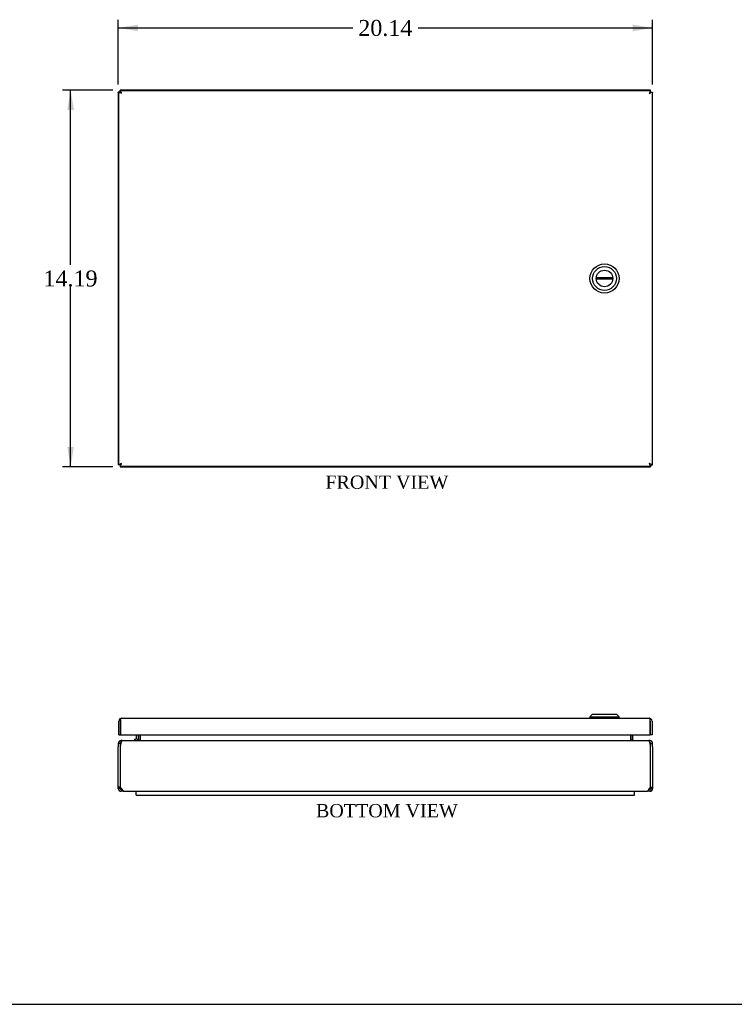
# Model space of a CAD drawing. Header units: inches. Extents: x 0.2 to 89.8, y -0.5 to 59.8.
# Tile 2 of 4: x 35.9 to 62.9, y 0.2 to 37.3. Entities that reach past the tile are written whole.
import ezdxf
from ezdxf.enums import TextEntityAlignment as Align

# ---------------------------------------------------------------- set-up
doc = ezdxf.new("R2010")
doc.units = ezdxf.units.IN
doc.header["$MEASUREMENT"] = 0
for name, color, linetype in [('COM56537-5', 7, 'Continuous'), ('COM56538-1', 7, 'Continuous'), ('COM71233-11', 7, 'Continuous'), ('Default', 7, 'Continuous'), ('GSK11134', 7, 'Continuous'), ('HNG14573-1', 7, 'Continuous'), ('LOK10000', 7, 'Continuous')]:
    doc.layers.add(name, color=color, linetype=linetype)
doc.styles.add('SEACAD_Times_New_Roman', font='times.ttf')
doc.dimstyles.new('HAMMOND_(STH_-_120x80)', dxfattribs={"dimtxt": 0.6, "dimasz": 0.75, "dimexe": 0.3, "dimexo": 0.3, "dimgap": 0.15, "dimtad": 0, "dimtih": 1, "dimtoh": 1, "dimzin": 0, "dimdsep": 46, "dimtxsty": 'SEACAD_Times_New_Roman', "dimblk1": '_SE_FILLED', "dimblk2": '_SE_FILLED', "dimsah": 1, "dimcen": 0.3, "dimadec": 0, "dimazin": 0, "dimtfac": 0.8, "dimtofl": 0, "dimtmove": 0, "dimatfit": 3, "dimfxl": 1, "dimtolj": 1, "dimtzin": 0, "dimarcsym": 0})

# ---------------------------------------------------------------- blocks, each defined once
blk = doc.blocks.new('SE1')
at = {"layer": 'COM56537-5', "color": 7, "linetype": 'Continuous'}
for p, q in [((39.755, 34.602), (39.732, 34.602)), ((39.732, 34.53), (39.732, 34.602)), ((39.748, 34.53), (39.732, 34.53)), ((59.706, 34.602), (39.755, 34.602)), ((39.755, 34.587), (39.755, 34.602)), ((59.728, 34.602), (59.706, 34.602)), ((59.706, 34.587), (59.706, 34.602)), ((59.728, 34.53), (59.713, 34.53)), ((59.728, 34.53), (59.728, 34.602)), ((39.732, 20.484), (39.732, 20.412)), ((39.732, 20.484), (39.748, 20.484)), ((39.732, 20.412), (39.755, 20.412)), ((39.755, 20.428), (39.755, 20.412)), ((39.755, 20.412), (59.706, 20.412)), ((59.706, 20.428), (59.706, 20.412)), ((59.706, 20.412), (59.728, 20.412)), ((59.713, 20.484), (59.728, 20.484)), ((59.728, 20.484), (59.728, 20.412))]:
    blk.add_line(p, q, dxfattribs=at)
for points, knots in [([(39.755, 34.602), (39.755, 34.602), (39.756, 34.602), (39.758, 34.602), (39.759, 34.601), (39.76, 34.599), (39.762, 34.598), (39.763, 34.596), (39.765, 34.593), (39.766, 34.591), (39.767, 34.589), (39.767, 34.588)], [0, 0, 0, 0, 0.0372032, 0.0743154, 0.1113344, 0.1482581, 0.1850842, 0.2218104, 0.2584347, 0.2949548, 0.323862, 0.323862, 0.323862, 0.323862]), ([(59.693, 34.588), (59.694, 34.59), (59.696, 34.593), (59.699, 34.597), (59.701, 34.6), (59.703, 34.602), (59.705, 34.602), (59.706, 34.602)], [0.6762657, 0.6762657, 0.6762657, 0.6762657, 0.7416187, 0.8057655, 0.8702191, 0.9349679, 1, 1, 1, 1]), ([(39.767, 20.426), (39.766, 20.424), (39.765, 20.421), (39.762, 20.417), (39.76, 20.414), (39.757, 20.413), (39.756, 20.412), (39.755, 20.412)], [0.6762657, 0.6762657, 0.6762657, 0.6762657, 0.7416187, 0.8057655, 0.8702191, 0.9349679, 1, 1, 1, 1]), ([(59.706, 20.412), (59.705, 20.412), (59.704, 20.412), (59.703, 20.413), (59.702, 20.414), (59.7, 20.415), (59.699, 20.417), (59.698, 20.419), (59.696, 20.421), (59.695, 20.424), (59.694, 20.426), (59.693, 20.426)], [0, 0, 0, 0, 0.0372032, 0.0743154, 0.1113344, 0.1482581, 0.1850842, 0.2218104, 0.2584347, 0.2949548, 0.323862, 0.323862, 0.323862, 0.323862])]:
    blk.add_open_spline(points, degree=3, knots=knots, dxfattribs=at)
at = {"layer": 'COM56538-1', "color": 7, "linetype": 'Continuous'}
for p, q in [((39.66, 34.53), (39.66, 34.508)), ((39.732, 34.53), (39.66, 34.53)), ((39.66, 34.508), (39.66, 20.507)), ((39.676, 34.508), (39.66, 34.508)), ((39.732, 34.53), (39.732, 34.515)), ((59.728, 34.515), (59.728, 34.53)), ((59.728, 34.53), (59.8, 34.53)), ((59.785, 34.508), (59.8, 34.508)), ((59.8, 34.508), (59.8, 34.53)), ((59.8, 20.507), (59.8, 34.508)), ((39.66, 20.507), (39.66, 20.484)), ((39.676, 20.507), (39.66, 20.507)), ((39.732, 20.484), (39.66, 20.484)), ((39.732, 20.5), (39.732, 20.484)), ((59.728, 20.484), (59.728, 20.5)), ((59.728, 20.484), (59.8, 20.484)), ((59.785, 20.507), (59.8, 20.507)), ((59.8, 20.484), (59.8, 20.507))]:
    blk.add_line(p, q, dxfattribs=at)
for points, knots in [([(39.675, 34.495), (39.673, 34.496), (39.669, 34.498), (39.665, 34.501), (39.662, 34.503), (39.661, 34.505), (39.66, 34.507), (39.66, 34.508)], [0.6711238, 0.6711238, 0.6711238, 0.6711238, 0.7416187, 0.8057655, 0.8702191, 0.9349679, 1, 1, 1, 1]), ([(59.8, 34.508), (59.8, 34.507), (59.8, 34.506), (59.8, 34.505), (59.799, 34.504), (59.797, 34.502), (59.796, 34.501), (59.794, 34.499), (59.791, 34.498), (59.789, 34.497), (59.787, 34.496), (59.787, 34.496)], [0, 0, 0, 0, 0.0372032, 0.0743154, 0.1113344, 0.1482581, 0.1850842, 0.2218104, 0.2584347, 0.2949548, 0.3187196, 0.3187196, 0.3187196, 0.3187196]), ([(39.66, 20.507), (39.66, 20.507), (39.66, 20.508), (39.661, 20.509), (39.662, 20.511), (39.663, 20.512), (39.665, 20.514), (39.667, 20.515), (39.669, 20.516), (39.672, 20.518), (39.674, 20.519), (39.675, 20.519)], [0, 0, 0, 0, 0.0372032, 0.0743154, 0.1113344, 0.1482581, 0.1850842, 0.2218104, 0.2584347, 0.2949548, 0.3290122, 0.3290122, 0.3290122, 0.3290122]), ([(59.787, 20.519), (59.788, 20.518), (59.791, 20.516), (59.795, 20.514), (59.798, 20.511), (59.8, 20.509), (59.8, 20.508), (59.8, 20.507)], [0.6814001, 0.6814001, 0.6814001, 0.6814001, 0.7416187, 0.8057655, 0.8702191, 0.9349679, 1, 1, 1, 1])]:
    blk.add_open_spline(points, degree=3, knots=knots, dxfattribs=at)
at = {"layer": 'COM71233-11', "color": 7, "linetype": 'Continuous'}
for p, q in [((39.676, 20.5), (39.676, 34.515)), ((39.676, 34.515), (39.722, 34.515)), ((39.748, 34.515), (39.722, 34.515)), ((39.748, 34.587), (59.713, 34.587)), ((39.748, 34.587), (39.748, 34.542)), ((39.748, 34.515), (39.748, 34.542)), ((39.779, 34.484), (39.748, 34.515)), ((59.683, 34.484), (59.713, 34.515)), ((59.713, 34.587), (59.713, 34.542)), ((59.713, 34.515), (59.713, 34.542)), ((59.713, 34.515), (59.74, 34.515)), ((59.785, 34.515), (59.74, 34.515)), ((59.785, 34.515), (59.785, 20.5)), ((39.784, 34.479), (39.784, 34.479)), ((39.784, 34.479), (39.784, 34.479)), ((39.784, 34.479), (39.784, 34.479)), ((39.784, 34.479), (39.784, 34.479)), ((39.784, 34.479), (39.784, 34.479)), ((59.677, 34.479), (59.677, 34.479)), ((59.677, 34.479), (59.677, 34.479)), ((59.678, 34.479), (59.677, 34.479)), ((59.677, 34.479), (59.678, 34.479)), ((39.676, 20.5), (39.722, 20.5)), ((39.748, 20.5), (39.722, 20.5)), ((39.779, 20.53), (39.748, 20.5)), ((39.748, 20.5), (39.748, 20.473)), ((39.748, 20.428), (39.748, 20.473)), ((59.713, 20.428), (39.748, 20.428)), ((39.784, 20.536), (39.784, 20.536)), ((39.784, 20.536), (39.784, 20.536)), ((39.784, 20.535), (39.784, 20.536)), ((39.784, 20.536), (39.784, 20.536)), ((59.677, 20.536), (59.677, 20.536)), ((59.677, 20.536), (59.677, 20.536)), ((59.678, 20.536), (59.677, 20.536)), ((59.677, 20.536), (59.678, 20.535)), ((59.683, 20.53), (59.713, 20.5)), ((59.713, 20.5), (59.74, 20.5)), ((59.713, 20.5), (59.713, 20.473)), ((59.713, 20.428), (59.713, 20.473)), ((59.785, 20.5), (59.74, 20.5))]:
    blk.add_line(p, q, dxfattribs=at)
for centre, start, end in [((40.165, 35.217), 237.7263, 242.6805), ((39.046, 34.098), 27.3195, 32.2737), ((60.416, 34.098), 147.7263, 152.6805), ((59.296, 35.217), 297.3195, 302.2737), ((40.165, 19.797), 117.3195, 122.2737), ((39.046, 20.917), 327.7263, 332.6805), ((59.296, 19.797), 57.7263, 62.6805), ((60.416, 20.917), 207.3195, 212.2737)]:
    blk.add_arc(centre, 0.831, start, end, dxfattribs=at)
at = {"layer": 'LOK10000', "color": 7, "linetype": 'Continuous'}
for p, q in [((57.678, 27.537), (58.3, 27.537)), ((58.3, 27.477), (57.678, 27.477))]:
    blk.add_line(p, q, dxfattribs=at)
for radius in [0.55, 0.45, 0.312]:
    blk.add_circle((57.989, 27.507), radius, dxfattribs=at)
for start, end in [(174.4888, 185.5112), (354.4888, 5.5112)]:
    blk.add_arc((57.989, 27.507), 0.312, start, end, dxfattribs=at)
blk = doc.blocks.new('SE6')
at = {"layer": 'COM56537-5', "color": 7, "linetype": 'Continuous'}
for p, q in [((39.802, 10.094), (59.658, 10.094)), ((40.494, 10.13), (40.494, 10.312)), ((40.494, 10.13), (40.494, 10.121)), ((58.967, 10.312), (58.967, 10.13)), ((58.967, 10.121), (58.967, 10.13)), ((39.732, 9.856), (39.732, 8.348)), ((59.728, 8.348), (59.728, 9.856)), ((39.732, 8.348), (39.784, 8.294)), ((39.869, 8.186), (59.591, 8.186)), ((59.677, 8.294), (59.728, 8.348))]:
    blk.add_line(p, q, dxfattribs=at)
for centre, radius, start, end in [((40.409, 10.236), 0.142, 273.4266, 306.3724), ((59.051, 10.234), 0.14, 233.3954, 266.8057), ((40.115, 9.856), 0.382, 160.159, 180), ((59.346, 9.856), 0.382, 0, 19.841)]:
    blk.add_arc(centre, radius, start, end, dxfattribs=at)
for points, knots in [([(39.802, 10.094), (39.802, 10.094), (39.8, 10.094), (39.798, 10.093), (39.795, 10.092), (39.793, 10.091), (39.791, 10.089), (39.788, 10.086), (39.786, 10.084), (39.784, 10.081), (39.782, 10.077), (39.78, 10.073), (39.778, 10.069), (39.774, 10.061), (39.77, 10.048), (39.765, 10.033), (39.762, 10.019), (39.76, 10.008), (39.757, 9.997), (39.756, 9.99), (39.755, 9.986)], [0, 0, 0, 0, 0.039708, 0.079608, 0.1197, 0.159978, 0.200442, 0.241088, 0.281914, 0.322916, 0.364092, 0.405438, 0.446952, 0.48863, 0.614447, 0.741619, 0.805765, 0.870219, 0.934968, 1, 1, 1, 1]), ([(59.706, 9.986), (59.705, 9.988), (59.704, 9.992), (59.703, 9.999), (59.702, 10.005), (59.7, 10.011), (59.699, 10.017), (59.698, 10.023), (59.696, 10.029), (59.695, 10.035), (59.693, 10.04), (59.691, 10.046), (59.69, 10.051), (59.688, 10.055), (59.687, 10.06), (59.684, 10.068), (59.679, 10.078), (59.673, 10.085), (59.669, 10.09), (59.665, 10.092), (59.662, 10.094), (59.659, 10.094), (59.658, 10.094)], [0, 0, 0, 0, 0.037203, 0.074315, 0.111334, 0.148258, 0.185084, 0.22181, 0.258435, 0.294955, 0.331369, 0.367674, 0.403869, 0.439952, 0.47592, 0.511772, 0.636136, 0.758975, 0.819859, 0.880331, 0.940381, 1, 1, 1, 1]), ([(39.784, 8.294), (39.791, 8.28), (39.798, 8.266), (39.812, 8.239), (39.819, 8.227), (39.834, 8.207), (39.841, 8.199), (39.855, 8.189), (39.862, 8.186), (39.869, 8.186)], [0, 0, 0, 0, 0.25, 0.25, 0.5, 0.5, 0.75, 0.75, 1, 1, 1, 1]), ([(59.591, 8.186), (59.598, 8.186), (59.605, 8.189), (59.62, 8.199), (59.627, 8.207), (59.641, 8.227), (59.648, 8.239), (59.663, 8.266), (59.67, 8.28), (59.677, 8.294)], [0, 0, 0, 0, 0.25, 0.25, 0.5, 0.5, 0.75, 0.75, 1, 1, 1, 1])]:
    blk.add_open_spline(points, degree=3, knots=knots, dxfattribs=at)
at = {"layer": 'COM56538-1', "color": 7, "linetype": 'Continuous'}
for p, q in [((39.768, 10.042), (39.768, 10.094)), ((39.803, 10.094), (39.768, 10.094)), ((40.409, 10.121), (40.468, 10.107)), ((40.41, 10.312), (40.41, 10.13)), ((40.482, 10.13), (40.482, 10.312)), ((58.978, 10.312), (58.978, 10.13)), ((59.051, 10.121), (58.993, 10.107)), ((59.05, 10.13), (59.05, 10.312)), ((59.692, 10.094), (59.658, 10.094)), ((59.692, 10.042), (59.692, 10.094)), ((39.66, 9.986), (39.66, 9.856)), ((39.732, 9.986), (39.66, 9.986)), ((39.66, 8.348), (39.66, 9.856)), ((39.732, 9.986), (39.732, 9.856)), ((59.728, 9.856), (59.728, 9.986)), ((59.728, 9.986), (59.8, 9.986)), ((59.8, 9.856), (59.8, 9.986)), ((59.8, 9.856), (59.8, 8.348)), ((39.732, 8.348), (39.66, 8.348)), ((39.66, 8.294), (39.66, 8.348)), ((39.732, 8.294), (39.66, 8.294)), ((39.732, 8.294), (39.732, 8.348)), ((39.768, 8.258), (39.768, 8.186)), ((39.802, 8.258), (39.768, 8.258)), ((39.869, 8.186), (39.768, 8.186)), ((59.692, 8.186), (59.591, 8.186)), ((59.692, 8.258), (59.658, 8.258)), ((59.692, 8.258), (59.692, 8.186)), ((59.728, 8.348), (59.8, 8.348)), ((59.728, 8.348), (59.728, 8.294)), ((59.728, 8.294), (59.8, 8.294)), ((59.8, 8.348), (59.8, 8.294))]:
    blk.add_line(p, q, dxfattribs=at)
for centre, radius, start, end in [((39.768, 9.986), 0.108, 90, 180), ((39.768, 9.986), 0.036, 99.1363, 180), ((40.374, 10.13), 0.036, 270, 346.2431), ((40.374, 10.13), 0.036, 346.2431, 0), ((40.374, 10.13), 0.108, 351.2932, 360), ((59.086, 10.13), 0.108, 180, 188.7068), ((59.086, 10.13), 0.036, 180, 193.7569), ((59.086, 10.13), 0.036, 193.7569, 270), ((59.692, 9.986), 0.108, 0, 90), ((59.692, 9.986), 0.036, 0, 80.8637), ((39.768, 8.294), 0.108, 180, 270), ((39.768, 8.294), 0.036, 180, 270), ((59.692, 8.294), 0.036, 270, 0), ((59.692, 8.294), 0.108, 270, 0)]:
    blk.add_arc(centre, radius, start, end, dxfattribs=at)
at = {"layer": 'COM71233-11', "color": 7, "linetype": 'Continuous'}
for p, q in [((39.676, 10.312), (39.676, 10.829)), ((39.748, 10.879), (39.722, 10.917)), ((39.748, 10.829), (39.748, 10.917)), ((39.748, 10.879), (39.748, 10.829)), ((39.748, 10.829), (39.748, 10.312)), ((39.748, 10.829), (39.748, 10.829)), ((39.748, 10.312), (39.748, 10.829)), ((39.784, 10.937), (59.677, 10.937)), ((39.784, 10.937), (39.784, 10.937)), ((39.784, 10.937), (39.784, 10.937)), ((39.784, 10.937), (39.784, 10.937)), ((59.678, 10.937), (59.677, 10.937)), ((59.677, 10.937), (59.677, 10.937)), ((59.677, 10.937), (59.678, 10.937)), ((59.713, 10.879), (59.74, 10.917)), ((59.713, 10.829), (59.713, 10.917)), ((59.713, 10.829), (59.713, 10.879)), ((59.713, 10.829), (59.713, 10.829)), ((59.713, 10.829), (59.713, 10.312)), ((59.713, 10.312), (59.713, 10.829)), ((59.785, 10.829), (59.785, 10.312)), ((39.676, 10.312), (39.748, 10.312)), ((39.748, 10.312), (59.713, 10.312)), ((59.785, 10.312), (59.713, 10.312))]:
    blk.add_line(p, q, dxfattribs=at)
for centre, radius, start, end in [((39.784, 10.829), 0.108, 125.5265, 180), ((39.784, 10.829), 0.108, 90.2175, 125.5265), ((39.784, 10.829), 0.036, 176.2098, 180), ((39.784, 10.829), 0.108, 90, 90.1008), ((59.677, 10.829), 0.108, 89.8992, 90), ((59.677, 10.829), 0.108, 54.4735, 89.7825), ((59.677, 10.829), 0.036, 0, 3.7902), ((59.677, 10.829), 0.108, 0, 54.4735)]:
    blk.add_arc(centre, radius, start, end, dxfattribs=at)
for points in [[(39.748, 10.917), (39.754, 10.923), (39.76, 10.928), (39.772, 10.935), (39.778, 10.937), (39.784, 10.937)], [(59.713, 10.917), (59.707, 10.923), (59.701, 10.928), (59.689, 10.935), (59.683, 10.937), (59.678, 10.937)]]:
    blk.add_open_spline(points, degree=3, knots=[0, 0, 0, 0, 0.5, 0.5, 1, 1, 1, 1], dxfattribs=at)
at = {"layer": 'GSK11134', "color": 7, "linetype": 'Continuous'}
for p, q in [((40.335, 8.036), (40.335, 8.186)), ((59.125, 8.036), (59.125, 8.186)), ((40.335, 8.036), (59.125, 8.036))]:
    blk.add_line(p, q, dxfattribs=at)
at = {"layer": 'HNG14573-1', "color": 7, "linetype": 'Continuous'}
for p, q in [((40.272, 10.151), (40.332, 10.151)), ((40.272, 10.151), (40.272, 10.094)), ((40.353, 10.172), (40.353, 10.312))]:
    blk.add_line(p, q, dxfattribs=at)
for radius in [0.078, 0.021]:
    blk.add_arc((40.332, 10.172), radius, 270, 360, dxfattribs=at)
at = {"layer": 'LOK10000', "color": 7, "linetype": 'Continuous'}
for p, q in [((57.539, 11.097), (57.439, 10.997)), ((57.439, 10.997), (58.539, 10.997)), ((57.439, 10.997), (57.439, 10.937)), ((57.539, 11.097), (58.439, 11.097)), ((58.539, 10.997), (58.439, 11.097)), ((58.539, 10.937), (58.539, 10.997))]:
    blk.add_line(p, q, dxfattribs=at)
blk = doc.blocks.new('DMBLK10')
at = {"layer": 'Default', "linetype": 'Continuous', "transparency": 16777216}
for points in [[(37.739, 33.852), (37.989, 33.852), (37.864, 34.602)], [(37.739, 21.162), (37.864, 20.412), (37.989, 21.162)]]:
    blk.add_hatch(color=7, dxfattribs=at).paths.add_polyline_path(points)
at = {"layer": 'Default', "color": 7, "linetype": 'Continuous', "transparency": 16777216}
for p, q in [((39.455, 34.602), (37.564, 34.602)), ((37.864, 28.017), (37.864, 34.602)), ((37.864, 20.412), (37.864, 27.207)), ((39.455, 20.412), (37.564, 20.412))]:
    blk.add_line(p, q, dxfattribs=at)
at = {"layer": 'Default', "color": 7, "linetype": 'Continuous', "transparency": 16777216, "style": 'SEACAD_Times_New_Roman'}
blk.add_text('14.19', height=0.6, dxfattribs=at).set_placement((36.84, 27.807), align=Align.TOP_LEFT)
blk = doc.blocks.new('_SE_FILLED')
at = {"color": 0}
blk.add_line((0, 0), (-1, 0), dxfattribs=at)
blk.add_solid([(0, 0), (-1, -0.1665), (-1, 0.1665), (0, 0)], dxfattribs=at)
blk = doc.blocks.new('DMBLK11')
at = {"layer": 'Default', "linetype": 'Continuous', "transparency": 16777216}
for points in [[(40.41, 37.07), (39.66, 36.945), (40.41, 36.82)], [(59.05, 37.07), (59.05, 36.82), (59.8, 36.945)]]:
    blk.add_hatch(color=7, dxfattribs=at).paths.add_polyline_path(points)
at = {"layer": 'Default', "color": 7, "linetype": 'Continuous', "transparency": 16777216}
for p, q in [((39.66, 34.808), (39.66, 37.245)), ((59.8, 34.808), (59.8, 37.245)), ((39.66, 36.945), (48.497, 36.945)), ((50.964, 36.945), (59.8, 36.945))]:
    blk.add_line(p, q, dxfattribs=at)
at = {"layer": 'Default', "color": 7, "linetype": 'Continuous', "transparency": 16777216, "style": 'SEACAD_Times_New_Roman'}
blk.add_text('20.14', height=0.6, dxfattribs=at).set_placement((48.707, 37.245), align=Align.TOP_LEFT)
blk = doc.blocks.new('BORDER')
at = {"layer": 'Default', "color": 7, "linetype": 'Continuous'}
blk.add_line((-41.86, 0), (0, 0), dxfattribs=at)

msp = doc.modelspace()

# ---------------------------------------------------------------- block references
at = {"layer": 'Default', "color": 7, "xscale": 2.14, "yscale": 2.14, "zscale": 2.14}
msp.add_blockref('BORDER', (89.818, 0.161), dxfattribs=at)
at = {"layer": 'Default'}
for name in ['SE1', 'SE6']:
    msp.add_blockref(name, (0, 0), dxfattribs=at)

# ---------------------------------------------------------------- texts
at = {"layer": 'Default', "color": 7, "linetype": 'Continuous', "style": 'SEACAD_Times_New_Roman'}
for s, p in [('FRONT VIEW', (47.467, 20.082)), ('BOTTOM VIEW', (47.112, 7.706))]:
    msp.add_text(s, height=0.5, dxfattribs=at).set_placement(p, align=Align.TOP_LEFT)

# ---------------------------------------------------------------- dimensions: what is measured, and where the dimension line sits
at = {"layer": 'Default', "color": 7, "linetype": 'Continuous'}
for base, p1, p2, angle, picture, middle in [((39.66, 36.945), (39.66, 34.508), (59.8, 34.508), 0, 'DMBLK11', (49.73, 36.945)), ((37.864, 20.412), (39.755, 20.412), (39.755, 34.602), 90, 'DMBLK10', (37.864, 27.507))]:
    dim = msp.add_linear_dim(base=base, p1=p1, p2=p2, angle=angle, text='\\A1;<>', dimstyle='HAMMOND_(STH_-_120x80)', dxfattribs=at)
    dim.commit()
    dim.dimension.update_dxf_attribs({"geometry": picture, "text_midpoint": middle, "dimtype": 161})

doc.saveas('drawing.dxf')
